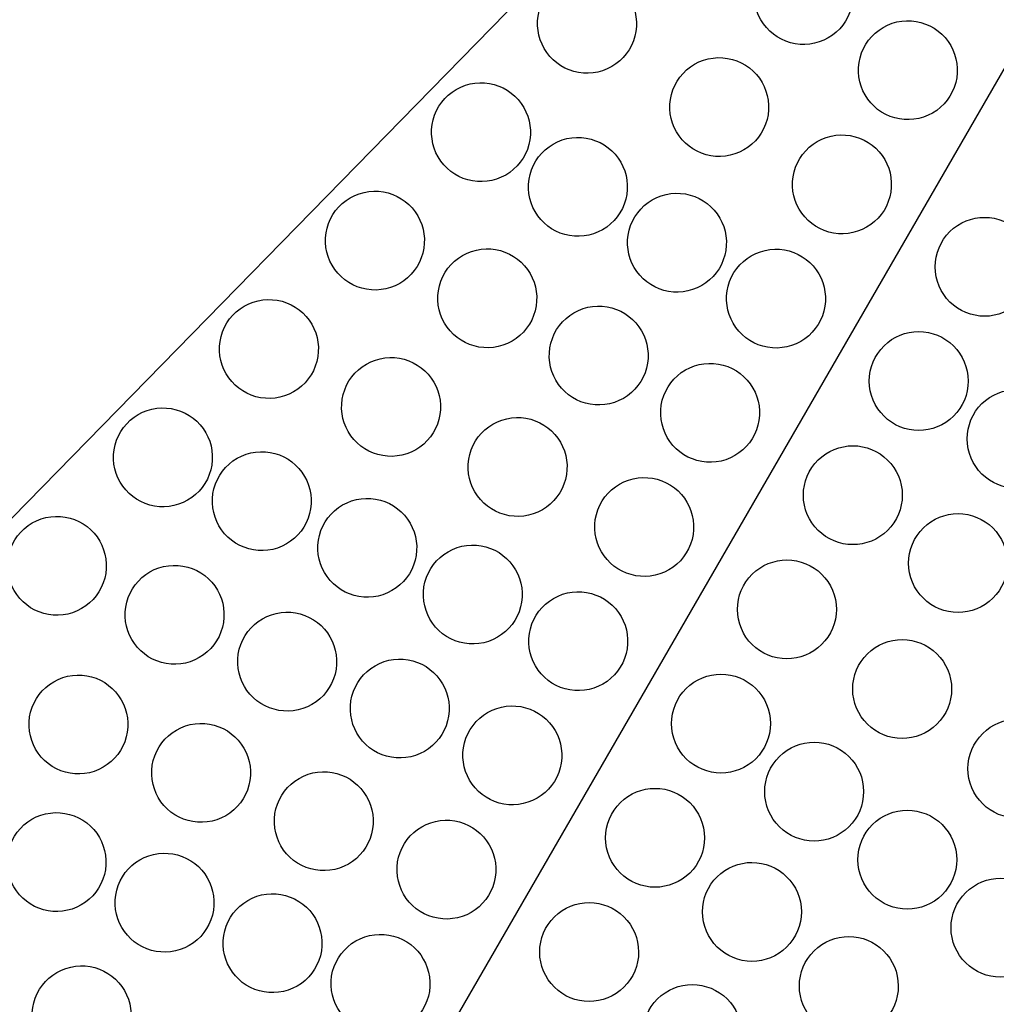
# Model space of a CAD drawing. Header units: millimetres. Extents: x 0 to 500, y 0 to 433.
# Tile 14 of 16: x 267 to 326, y 293 to 352. Entities that reach past the tile are written whole.
import ezdxf

# ---------------------------------------------------------------- set-up
doc = ezdxf.new("R2010")
doc.units = ezdxf.units.MM
doc.header["$MEASUREMENT"] = 0
doc.layers.add('Layer 01', color=7, linetype='Continuous', true_color=0x000000)
doc.layers.add('Make2D$visible$lines', color=7, linetype='Continuous', true_color=0x323232)

msp = doc.modelspace()

# ---------------------------------------------------------------- linework, layer by layer
at = {"layer": 'Layer 01'}
for p, q in [((246.001, 301.152), (375, 433.013)), ((375, 433.013), (250, 216.506))]:
    msp.add_line(p, q, dxfattribs=at)
at = {"layer": 'Make2D$visible$lines'}
for points, knots in [([(313.058, 356.443), (312.366, 356.044), (311.858, 355.382), (311.453, 353.824), (311.573, 353.015), (311.96, 352.345), (312.356, 351.659), (313.006, 351.161), (314.522, 350.744), (315.35, 350.838), (316.058, 351.247), (316.75, 351.647), (317.258, 352.308), (317.664, 353.867), (317.543, 354.675), (317.156, 355.345), (316.76, 356.032), (316.11, 356.53), (314.594, 356.947), (313.766, 356.852), (313.058, 356.443)], [0, 0, 0, 0, 2.453475, 2.453475, 4.89403, 4.89403, 4.89403, 7.394353, 7.394353, 9.902731, 9.902731, 9.902731, 12.356206, 12.356206, 14.796762, 14.796762, 14.796762, 17.297084, 17.297084, 19.805462, 19.805462, 19.805462, 19.805462]), ([(299.918, 354.699), (299.226, 354.299), (298.718, 353.638), (298.312, 352.079), (298.433, 351.27), (298.82, 350.601), (299.216, 349.914), (299.865, 349.416), (301.381, 348.999), (302.21, 349.094), (302.918, 349.503), (303.61, 349.902), (304.118, 350.564), (304.523, 352.122), (304.402, 352.931), (304.016, 353.601), (303.619, 354.287), (302.97, 354.785), (301.454, 355.202), (300.626, 355.107), (299.918, 354.699)], [0, 0, 0, 0, 2.453475, 2.453475, 4.89403, 4.89403, 4.89403, 7.394353, 7.394353, 9.902731, 9.902731, 9.902731, 12.356206, 12.356206, 14.796762, 14.796762, 14.796762, 17.297084, 17.297084, 19.805462, 19.805462, 19.805462, 19.805462]), ([(319.387, 351.884), (318.695, 351.484), (318.187, 350.823), (317.781, 349.264), (317.902, 348.456), (318.289, 347.786), (318.685, 347.099), (319.334, 346.601), (320.85, 346.184), (321.679, 346.279), (322.387, 346.688), (323.079, 347.087), (323.587, 347.749), (323.992, 349.307), (323.871, 350.116), (323.485, 350.786), (323.089, 351.472), (322.439, 351.97), (320.923, 352.387), (320.095, 352.293), (319.387, 351.884)], [0, 0, 0, 0, 2.453475, 2.453475, 4.894031, 4.894031, 4.894031, 7.394353, 7.394353, 9.902731, 9.902731, 9.902731, 12.356206, 12.356206, 14.796762, 14.796762, 14.796762, 17.297084, 17.297084, 19.805462, 19.805462, 19.805462, 19.805462]), ([(307.941, 349.646), (307.249, 349.246), (306.741, 348.584), (306.335, 347.026), (306.456, 346.217), (306.843, 345.547), (307.239, 344.861), (307.888, 344.363), (309.404, 343.946), (310.233, 344.041), (310.941, 344.449), (311.633, 344.849), (312.141, 345.511), (312.546, 347.069), (312.425, 347.878), (312.039, 348.547), (311.642, 349.234), (310.993, 349.732), (309.477, 350.149), (308.649, 350.054), (307.941, 349.646)], [0, 0, 0, 0, 2.453475, 2.453475, 4.89403, 4.89403, 4.89403, 7.394353, 7.394353, 9.902731, 9.902731, 9.902731, 12.356206, 12.356206, 14.796762, 14.796762, 14.796762, 17.297084, 17.297084, 19.805462, 19.805462, 19.805462, 19.805462]), ([(293.484, 348.122), (292.792, 347.723), (292.284, 347.061), (291.878, 345.503), (291.999, 344.694), (292.386, 344.024), (292.782, 343.338), (293.432, 342.84), (294.948, 342.423), (295.776, 342.518), (296.484, 342.926), (297.176, 343.326), (297.684, 343.987), (298.09, 345.546), (297.969, 346.355), (297.582, 347.024), (297.186, 347.711), (296.536, 348.209), (295.02, 348.626), (294.192, 348.531), (293.484, 348.122)], [0, 0, 0, 0, 2.453475, 2.453475, 4.894031, 4.894031, 4.894031, 7.394353, 7.394353, 9.902731, 9.902731, 9.902731, 12.356206, 12.356206, 14.796762, 14.796762, 14.796762, 17.297084, 17.297084, 19.805462, 19.805462, 19.805462, 19.805462]), ([(315.387, 344.956), (314.695, 344.556), (314.187, 343.895), (313.781, 342.336), (313.902, 341.527), (314.289, 340.858), (314.685, 340.171), (315.334, 339.673), (316.85, 339.256), (317.679, 339.351), (318.387, 339.76), (319.079, 340.159), (319.587, 340.821), (319.992, 342.379), (319.871, 343.188), (319.485, 343.858), (319.089, 344.544), (318.439, 345.042), (316.923, 345.459), (316.095, 345.364), (315.387, 344.956)], [0, 0, 0, 0, 2.453475, 2.453475, 4.894031, 4.894031, 4.894031, 7.394353, 7.394353, 9.902731, 9.902731, 9.902731, 12.356206, 12.356206, 14.796762, 14.796762, 14.796762, 17.297084, 17.297084, 19.805462, 19.805462, 19.805462, 19.805462]), ([(299.366, 344.806), (298.674, 344.406), (298.166, 343.744), (297.761, 342.186), (297.881, 341.377), (298.268, 340.708), (298.664, 340.021), (299.314, 339.523), (300.83, 339.106), (301.658, 339.201), (302.366, 339.609), (303.058, 340.009), (303.566, 340.671), (303.972, 342.229), (303.851, 343.038), (303.464, 343.708), (303.068, 344.394), (302.418, 344.892), (300.902, 345.309), (300.074, 345.214), (299.366, 344.806)], [0, 0, 0, 0, 2.453475, 2.453475, 4.89403, 4.89403, 4.89403, 7.394353, 7.394353, 9.902731, 9.902731, 9.902731, 12.356206, 12.356206, 14.796762, 14.796762, 14.796762, 17.297084, 17.297084, 19.805462, 19.805462, 19.805462, 19.805462]), ([(287.05, 341.546), (286.358, 341.147), (285.85, 340.485), (285.445, 338.927), (285.566, 338.118), (285.952, 337.448), (286.349, 336.762), (286.998, 336.264), (288.514, 335.847), (289.342, 335.941), (290.05, 336.35), (290.742, 336.749), (291.25, 337.411), (291.656, 338.969), (291.535, 339.778), (291.148, 340.448), (290.752, 341.134), (290.103, 341.632), (288.587, 342.049), (287.758, 341.955), (287.05, 341.546)], [0, 0, 0, 0, 2.453475, 2.453475, 4.894031, 4.894031, 4.894031, 7.394353, 7.394353, 9.902731, 9.902731, 9.902731, 12.356206, 12.356206, 14.796762, 14.796762, 14.796762, 17.297084, 17.297084, 19.805462, 19.805462, 19.805462, 19.805462]), ([(305.376, 341.417), (304.685, 341.017), (304.177, 340.355), (303.771, 338.797), (303.892, 337.988), (304.278, 337.318), (304.675, 336.632), (305.324, 336.134), (306.84, 335.717), (307.669, 335.812), (308.376, 336.22), (309.068, 336.62), (309.576, 337.282), (309.982, 338.84), (309.861, 339.649), (309.474, 340.318), (309.078, 341.005), (308.429, 341.503), (306.913, 341.92), (306.084, 341.825), (305.376, 341.417)], [0, 0, 0, 0, 2.453475, 2.453475, 4.894031, 4.894031, 4.894031, 7.394353, 7.394353, 9.902731, 9.902731, 9.902731, 12.356206, 12.356206, 14.796762, 14.796762, 14.796762, 17.297084, 17.297084, 19.805462, 19.805462, 19.805462, 19.805462]), ([(328.547, 337.358), (328.547, 338.175), (328.215, 338.94), (327.096, 340.044), (326.34, 340.358), (325.547, 340.358), (324.774, 340.358), (324.013, 340.058), (322.866, 338.927), (322.547, 338.157), (322.547, 337.358), (322.547, 336.54), (322.879, 335.775), (323.998, 334.671), (324.754, 334.358), (325.547, 334.358), (326.32, 334.358), (327.081, 334.657), (328.228, 335.788), (328.547, 336.559), (328.547, 337.358)], [0, 0, 0, 0, 2.508378, 2.508378, 5.0087, 5.0087, 5.0087, 7.449256, 7.449256, 9.902731, 9.902731, 9.902731, 12.411109, 12.411109, 14.911431, 14.911431, 14.911431, 17.351987, 17.351987, 19.805462, 19.805462, 19.805462, 19.805462]), ([(293.866, 338.045), (293.174, 337.645), (292.666, 336.984), (292.261, 335.425), (292.382, 334.616), (292.768, 333.947), (293.165, 333.26), (293.814, 332.762), (295.33, 332.345), (296.158, 332.44), (296.866, 332.849), (297.558, 333.248), (298.066, 333.91), (298.472, 335.468), (298.351, 336.277), (297.964, 336.947), (297.568, 337.633), (296.919, 338.131), (295.403, 338.548), (294.574, 338.453), (293.866, 338.045)], [0, 0, 0, 0, 2.453475, 2.453475, 4.894031, 4.894031, 4.894031, 7.394353, 7.394353, 9.902731, 9.902731, 9.902731, 12.356206, 12.356206, 14.796762, 14.796762, 14.796762, 17.297084, 17.297084, 19.805462, 19.805462, 19.805462, 19.805462]), ([(311.387, 338.027), (310.695, 337.628), (310.187, 336.966), (309.781, 335.408), (309.902, 334.599), (310.289, 333.929), (310.685, 333.243), (311.334, 332.745), (312.85, 332.328), (313.679, 332.423), (314.387, 332.831), (315.079, 333.231), (315.587, 333.892), (315.992, 335.451), (315.871, 336.26), (315.485, 336.929), (315.089, 337.616), (314.439, 338.114), (312.923, 338.531), (312.095, 338.436), (311.387, 338.027)], [0, 0, 0, 0, 2.453475, 2.453475, 4.894031, 4.894031, 4.894031, 7.394353, 7.394353, 9.902731, 9.902731, 9.902731, 12.356206, 12.356206, 14.796762, 14.796762, 14.796762, 17.297084, 17.297084, 19.805462, 19.805462, 19.805462, 19.805462]), ([(280.617, 334.97), (279.925, 334.57), (279.417, 333.909), (279.011, 332.35), (279.132, 331.541), (279.519, 330.872), (279.915, 330.185), (280.564, 329.687), (282.08, 329.27), (282.909, 329.365), (283.617, 329.774), (284.309, 330.173), (284.817, 330.835), (285.222, 332.393), (285.101, 333.202), (284.715, 333.872), (284.318, 334.558), (283.669, 335.056), (282.153, 335.473), (281.325, 335.378), (280.617, 334.97)], [0, 0, 0, 0, 2.453475, 2.453475, 4.894031, 4.894031, 4.894031, 7.394353, 7.394353, 9.902731, 9.902731, 9.902731, 12.356206, 12.356206, 14.796762, 14.796762, 14.796762, 17.297084, 17.297084, 19.805462, 19.805462, 19.805462, 19.805462]), ([(300.627, 334.572), (299.935, 334.173), (299.427, 333.511), (299.021, 331.953), (299.142, 331.144), (299.528, 330.474), (299.925, 329.787), (300.574, 329.289), (302.09, 328.872), (302.919, 328.967), (303.627, 329.376), (304.318, 329.775), (304.826, 330.437), (305.232, 331.995), (305.111, 332.804), (304.725, 333.474), (304.328, 334.16), (303.679, 334.658), (302.163, 335.075), (301.334, 334.981), (300.627, 334.572)], [0, 0, 0, 0, 2.453475, 2.453475, 4.89403, 4.89403, 4.89403, 7.394353, 7.394353, 9.902731, 9.902731, 9.902731, 12.356206, 12.356206, 14.796762, 14.796762, 14.796762, 17.297084, 17.297084, 19.805462, 19.805462, 19.805462, 19.805462]), ([(324.547, 330.429), (324.547, 331.247), (324.215, 332.012), (323.096, 333.116), (322.34, 333.429), (321.547, 333.429), (320.774, 333.429), (320.013, 333.13), (318.866, 331.999), (318.547, 331.228), (318.547, 330.429), (318.547, 329.612), (318.879, 328.847), (319.998, 327.743), (320.754, 327.429), (321.547, 327.429), (322.32, 327.429), (323.081, 327.729), (324.228, 328.86), (324.547, 329.63), (324.547, 330.429)], [0, 0, 0, 0, 2.508378, 2.508378, 5.0087, 5.0087, 5.0087, 7.449256, 7.449256, 9.902731, 9.902731, 9.902731, 12.411109, 12.411109, 14.911431, 14.911431, 14.911431, 17.351987, 17.351987, 19.805462, 19.805462, 19.805462, 19.805462]), ([(288.027, 331.456), (287.335, 331.056), (286.827, 330.394), (286.421, 328.836), (286.542, 328.027), (286.928, 327.358), (287.325, 326.671), (287.974, 326.173), (289.49, 325.756), (290.319, 325.851), (291.027, 326.259), (291.718, 326.659), (292.226, 327.321), (292.632, 328.879), (292.511, 329.688), (292.125, 330.358), (291.728, 331.044), (291.079, 331.542), (289.563, 331.959), (288.734, 331.864), (288.027, 331.456)], [0, 0, 0, 0, 2.453475, 2.453475, 4.894031, 4.894031, 4.894031, 7.394353, 7.394353, 9.902731, 9.902731, 9.902731, 12.356206, 12.356206, 14.796762, 14.796762, 14.796762, 17.297084, 17.297084, 19.805462, 19.805462, 19.805462, 19.805462]), ([(307.387, 331.099), (306.695, 330.7), (306.187, 330.038), (305.781, 328.48), (305.902, 327.671), (306.289, 327.001), (306.685, 326.315), (307.334, 325.817), (308.85, 325.4), (309.679, 325.494), (310.387, 325.903), (311.079, 326.303), (311.587, 326.964), (311.992, 328.523), (311.871, 329.331), (311.485, 330.001), (311.089, 330.688), (310.439, 331.186), (308.923, 331.603), (308.095, 331.508), (307.387, 331.099)], [0, 0, 0, 0, 2.453475, 2.453475, 4.894031, 4.894031, 4.894031, 7.394353, 7.394353, 9.902731, 9.902731, 9.902731, 12.356206, 12.356206, 14.796762, 14.796762, 14.796762, 17.297084, 17.297084, 19.805462, 19.805462, 19.805462, 19.805462]), ([(330.487, 326.919), (330.487, 327.736), (330.155, 328.501), (329.036, 329.605), (328.28, 329.919), (327.487, 329.919), (326.714, 329.919), (325.953, 329.619), (324.806, 328.489), (324.487, 327.718), (324.487, 326.919), (324.487, 326.101), (324.819, 325.337), (325.939, 324.232), (326.695, 323.919), (327.487, 323.919), (328.261, 323.919), (329.021, 324.219), (330.168, 325.349), (330.487, 326.12), (330.487, 326.919)], [0, 0, 0, 0, 2.508378, 2.508378, 5.0087, 5.0087, 5.0087, 7.449256, 7.449256, 9.902731, 9.902731, 9.902731, 12.411109, 12.411109, 14.911431, 14.911431, 14.911431, 17.351987, 17.351987, 19.805462, 19.805462, 19.805462, 19.805462]), ([(274.183, 328.393), (273.491, 327.994), (272.983, 327.332), (272.578, 325.774), (272.698, 324.965), (273.085, 324.295), (273.481, 323.609), (274.131, 323.111), (275.647, 322.694), (276.475, 322.789), (277.183, 323.197), (277.875, 323.597), (278.383, 324.258), (278.789, 325.817), (278.668, 326.626), (278.281, 327.295), (277.885, 327.982), (277.235, 328.48), (275.719, 328.897), (274.891, 328.802), (274.183, 328.393)], [0, 0, 0, 0, 2.453475, 2.453475, 4.89403, 4.89403, 4.89403, 7.394353, 7.394353, 9.902731, 9.902731, 9.902731, 12.356206, 12.356206, 14.796762, 14.796762, 14.796762, 17.297084, 17.297084, 19.805462, 19.805462, 19.805462, 19.805462]), ([(295.707, 327.813), (295.015, 327.414), (294.507, 326.752), (294.101, 325.194), (294.222, 324.385), (294.609, 323.715), (295.005, 323.029), (295.654, 322.531), (297.17, 322.114), (297.999, 322.208), (298.707, 322.617), (299.399, 323.017), (299.907, 323.678), (300.312, 325.237), (300.191, 326.046), (299.805, 326.715), (299.408, 327.402), (298.759, 327.9), (297.243, 328.317), (296.415, 328.222), (295.707, 327.813)], [0, 0, 0, 0, 2.453475, 2.453475, 4.89403, 4.89403, 4.89403, 7.394353, 7.394353, 9.902731, 9.902731, 9.902731, 12.356206, 12.356206, 14.796762, 14.796762, 14.796762, 17.297084, 17.297084, 19.805462, 19.805462, 19.805462, 19.805462]), ([(320.547, 323.501), (320.547, 324.319), (320.215, 325.083), (319.096, 326.188), (318.34, 326.501), (317.547, 326.501), (316.774, 326.501), (316.013, 326.201), (314.866, 325.071), (314.547, 324.3), (314.547, 323.501), (314.547, 322.684), (314.879, 321.919), (315.998, 320.815), (316.754, 320.501), (317.547, 320.501), (318.32, 320.501), (319.081, 320.801), (320.228, 321.931), (320.547, 322.702), (320.547, 323.501)], [0, 0, 0, 0, 2.508378, 2.508378, 5.0087, 5.0087, 5.0087, 7.449256, 7.449256, 9.902731, 9.902731, 9.902731, 12.411109, 12.411109, 14.911431, 14.911431, 14.911431, 17.351987, 17.351987, 19.805462, 19.805462, 19.805462, 19.805462]), ([(280.182, 325.739), (279.49, 325.34), (278.982, 324.678), (278.577, 323.12), (278.698, 322.311), (279.084, 321.641), (279.481, 320.955), (280.13, 320.457), (281.646, 320.04), (282.474, 320.134), (283.182, 320.543), (283.874, 320.943), (284.382, 321.604), (284.788, 323.163), (284.667, 323.971), (284.28, 324.641), (283.884, 325.328), (283.235, 325.826), (281.719, 326.243), (280.89, 326.148), (280.182, 325.739)], [0, 0, 0, 0, 2.453475, 2.453475, 4.894031, 4.894031, 4.894031, 7.394353, 7.394353, 9.902731, 9.902731, 9.902731, 12.356206, 12.356206, 14.796762, 14.796762, 14.796762, 17.297084, 17.297084, 19.805462, 19.805462, 19.805462, 19.805462]), ([(303.387, 324.171), (302.695, 323.772), (302.187, 323.11), (301.781, 321.552), (301.902, 320.743), (302.289, 320.073), (302.685, 319.387), (303.334, 318.889), (304.85, 318.472), (305.679, 318.566), (306.387, 318.975), (307.079, 319.374), (307.587, 320.036), (307.992, 321.594), (307.871, 322.403), (307.485, 323.073), (307.089, 323.759), (306.439, 324.257), (304.923, 324.674), (304.095, 324.58), (303.387, 324.171)], [0, 0, 0, 0, 2.453475, 2.453475, 4.89403, 4.89403, 4.89403, 7.394353, 7.394353, 9.902731, 9.902731, 9.902731, 12.356206, 12.356206, 14.796762, 14.796762, 14.796762, 17.297084, 17.297084, 19.805462, 19.805462, 19.805462, 19.805462]), ([(286.584, 322.907), (285.892, 322.508), (285.384, 321.846), (284.978, 320.288), (285.099, 319.479), (285.486, 318.809), (285.882, 318.123), (286.531, 317.625), (288.048, 317.208), (288.876, 317.302), (289.584, 317.711), (290.276, 318.11), (290.784, 318.772), (291.189, 320.33), (291.069, 321.139), (290.682, 321.809), (290.286, 322.495), (289.636, 322.993), (288.12, 323.41), (287.292, 323.316), (286.584, 322.907)], [0, 0, 0, 0, 2.453475, 2.453475, 4.894031, 4.894031, 4.894031, 7.394353, 7.394353, 9.902731, 9.902731, 9.902731, 12.356206, 12.356206, 14.796762, 14.796762, 14.796762, 17.297084, 17.297084, 19.805462, 19.805462, 19.805462, 19.805462]), ([(267.749, 321.817), (267.058, 321.418), (266.55, 320.756), (266.144, 319.198), (266.265, 318.389), (266.651, 317.719), (267.048, 317.032), (267.697, 316.535), (269.213, 316.118), (270.042, 316.212), (270.749, 316.621), (271.441, 317.02), (271.949, 317.682), (272.355, 319.24), (272.234, 320.049), (271.848, 320.719), (271.451, 321.405), (270.802, 321.903), (269.286, 322.32), (268.457, 322.226), (267.749, 321.817)], [0, 0, 0, 0, 2.453475, 2.453475, 4.89403, 4.89403, 4.89403, 7.394353, 7.394353, 9.902731, 9.902731, 9.902731, 12.356206, 12.356206, 14.796762, 14.796762, 14.796762, 17.297084, 17.297084, 19.805462, 19.805462, 19.805462, 19.805462]), ([(326.935, 319.383), (326.935, 320.2), (326.602, 320.965), (325.483, 322.07), (324.727, 322.383), (323.935, 322.383), (323.161, 322.383), (322.4, 322.083), (321.254, 320.953), (320.935, 320.182), (320.935, 319.383), (320.935, 318.566), (321.267, 317.801), (322.386, 316.696), (323.142, 316.383), (323.935, 316.383), (324.708, 316.383), (325.469, 316.683), (326.616, 317.813), (326.935, 318.584), (326.935, 319.383)], [0, 0, 0, 0, 2.508378, 2.508378, 5.008701, 5.008701, 5.008701, 7.449256, 7.449256, 9.902731, 9.902731, 9.902731, 12.411109, 12.411109, 14.911432, 14.911432, 14.911432, 17.351988, 17.351988, 19.805462, 19.805462, 19.805462, 19.805462]), ([(292.985, 320.075), (292.293, 319.676), (291.785, 319.014), (291.38, 317.456), (291.501, 316.647), (291.887, 315.977), (292.284, 315.29), (292.933, 314.792), (294.449, 314.375), (295.277, 314.47), (295.985, 314.879), (296.677, 315.278), (297.185, 315.94), (297.591, 317.498), (297.47, 318.307), (297.083, 318.977), (296.687, 319.663), (296.038, 320.161), (294.522, 320.578), (293.693, 320.484), (292.985, 320.075)], [0, 0, 0, 0, 2.453475, 2.453475, 4.89403, 4.89403, 4.89403, 7.394353, 7.394353, 9.902731, 9.902731, 9.902731, 12.356206, 12.356206, 14.796762, 14.796762, 14.796762, 17.297084, 17.297084, 19.805462, 19.805462, 19.805462, 19.805462]), ([(274.891, 318.845), (274.199, 318.445), (273.691, 317.784), (273.285, 316.225), (273.406, 315.416), (273.793, 314.747), (274.189, 314.06), (274.839, 313.562), (276.355, 313.145), (277.183, 313.24), (277.891, 313.649), (278.583, 314.048), (279.091, 314.71), (279.497, 316.268), (279.376, 317.077), (278.989, 317.747), (278.593, 318.433), (277.943, 318.931), (276.427, 319.348), (275.599, 319.254), (274.891, 318.845)], [0, 0, 0, 0, 2.453475, 2.453475, 4.894031, 4.894031, 4.894031, 7.394353, 7.394353, 9.902731, 9.902731, 9.902731, 12.356206, 12.356206, 14.796762, 14.796762, 14.796762, 17.297084, 17.297084, 19.805462, 19.805462, 19.805462, 19.805462]), ([(316.547, 316.573), (316.547, 317.39), (316.215, 318.155), (315.096, 319.26), (314.34, 319.573), (313.547, 319.573), (312.774, 319.573), (312.013, 319.273), (310.866, 318.143), (310.547, 317.372), (310.547, 316.573), (310.547, 315.756), (310.879, 314.991), (311.998, 313.886), (312.754, 313.573), (313.547, 313.573), (314.32, 313.573), (315.081, 313.873), (316.228, 315.003), (316.547, 315.774), (316.547, 316.573)], [0, 0, 0, 0, 2.508378, 2.508378, 5.008701, 5.008701, 5.008701, 7.449256, 7.449256, 9.902731, 9.902731, 9.902731, 12.411109, 12.411109, 14.911432, 14.911432, 14.911432, 17.351988, 17.351988, 19.805462, 19.805462, 19.805462, 19.805462]), ([(299.387, 317.243), (298.695, 316.843), (298.187, 316.182), (297.781, 314.623), (297.902, 313.815), (298.289, 313.145), (298.685, 312.458), (299.334, 311.96), (300.85, 311.543), (301.679, 311.638), (302.387, 312.047), (303.079, 312.446), (303.587, 313.108), (303.992, 314.666), (303.871, 315.475), (303.485, 316.145), (303.089, 316.831), (302.439, 317.329), (300.923, 317.746), (300.095, 317.652), (299.387, 317.243)], [0, 0, 0, 0, 2.453475, 2.453475, 4.894031, 4.894031, 4.894031, 7.394353, 7.394353, 9.902731, 9.902731, 9.902731, 12.356206, 12.356206, 14.796762, 14.796762, 14.796762, 17.297084, 17.297084, 19.805462, 19.805462, 19.805462, 19.805462]), ([(281.723, 316.001), (281.031, 315.602), (280.523, 314.94), (280.117, 313.382), (280.238, 312.573), (280.625, 311.903), (281.021, 311.217), (281.671, 310.719), (283.187, 310.302), (284.015, 310.397), (284.723, 310.805), (285.415, 311.205), (285.923, 311.866), (286.328, 313.425), (286.208, 314.234), (285.821, 314.903), (285.425, 315.59), (284.775, 316.088), (283.259, 316.505), (282.431, 316.41), (281.723, 316.001)], [0, 0, 0, 0, 2.453475, 2.453475, 4.894031, 4.894031, 4.894031, 7.394353, 7.394353, 9.902731, 9.902731, 9.902731, 12.356206, 12.356206, 14.796762, 14.796762, 14.796762, 17.297084, 17.297084, 19.805462, 19.805462, 19.805462, 19.805462]), ([(323.541, 311.743), (323.541, 312.56), (323.209, 313.325), (322.09, 314.43), (321.334, 314.743), (320.541, 314.743), (319.768, 314.743), (319.007, 314.443), (317.86, 313.313), (317.541, 312.542), (317.541, 311.743), (317.541, 310.926), (317.874, 310.161), (318.993, 309.056), (319.749, 308.743), (320.541, 308.743), (321.315, 308.743), (322.076, 309.043), (323.222, 310.173), (323.541, 310.944), (323.541, 311.743)], [0, 0, 0, 0, 2.508378, 2.508378, 5.008701, 5.008701, 5.008701, 7.449256, 7.449256, 9.902731, 9.902731, 9.902731, 12.411109, 12.411109, 14.911432, 14.911432, 14.911432, 17.351988, 17.351988, 19.805462, 19.805462, 19.805462, 19.805462]), ([(288.555, 313.158), (287.863, 312.759), (287.355, 312.097), (286.949, 310.539), (287.07, 309.73), (287.457, 309.06), (287.853, 308.374), (288.502, 307.876), (290.019, 307.459), (290.847, 307.553), (291.555, 307.962), (292.247, 308.361), (292.755, 309.023), (293.16, 310.581), (293.04, 311.39), (292.653, 312.06), (292.257, 312.746), (291.607, 313.244), (290.091, 313.661), (289.263, 313.567), (288.555, 313.158)], [0, 0, 0, 0, 2.453475, 2.453475, 4.89403, 4.89403, 4.89403, 7.394353, 7.394353, 9.902731, 9.902731, 9.902731, 12.356206, 12.356206, 14.796762, 14.796762, 14.796762, 17.297084, 17.297084, 19.805462, 19.805462, 19.805462, 19.805462]), ([(269.059, 312.188), (268.367, 311.789), (267.859, 311.127), (267.453, 309.569), (267.574, 308.76), (267.961, 308.09), (268.357, 307.404), (269.007, 306.906), (270.523, 306.489), (271.351, 306.583), (272.059, 306.992), (272.751, 307.392), (273.259, 308.053), (273.665, 309.612), (273.544, 310.42), (273.157, 311.09), (272.761, 311.777), (272.111, 312.275), (270.595, 312.692), (269.767, 312.597), (269.059, 312.188)], [0, 0, 0, 0, 2.453475, 2.453475, 4.894031, 4.894031, 4.894031, 7.394353, 7.394353, 9.902731, 9.902731, 9.902731, 12.356206, 12.356206, 14.796762, 14.796762, 14.796762, 17.297084, 17.297084, 19.805462, 19.805462, 19.805462, 19.805462]), ([(312.547, 309.645), (312.547, 310.462), (312.215, 311.227), (311.096, 312.331), (310.34, 312.645), (309.547, 312.645), (308.774, 312.645), (308.013, 312.345), (306.866, 311.215), (306.547, 310.444), (306.547, 309.645), (306.547, 308.827), (306.879, 308.063), (307.998, 306.958), (308.754, 306.645), (309.547, 306.645), (310.32, 306.645), (311.081, 306.945), (312.228, 308.075), (312.547, 308.846), (312.547, 309.645)], [0, 0, 0, 0, 2.508378, 2.508378, 5.0087, 5.0087, 5.0087, 7.449256, 7.449256, 9.902731, 9.902731, 9.902731, 12.411109, 12.411109, 14.911431, 14.911431, 14.911431, 17.351987, 17.351987, 19.805462, 19.805462, 19.805462, 19.805462]), ([(295.387, 310.315), (294.695, 309.915), (294.187, 309.254), (293.781, 307.695), (293.902, 306.886), (294.289, 306.217), (294.685, 305.53), (295.334, 305.032), (296.85, 304.615), (297.679, 304.71), (298.387, 305.119), (299.079, 305.518), (299.587, 306.18), (299.992, 307.738), (299.871, 308.547), (299.485, 309.217), (299.089, 309.903), (298.439, 310.401), (296.923, 310.818), (296.095, 310.723), (295.387, 310.315)], [0, 0, 0, 0, 2.453475, 2.453475, 4.89403, 4.89403, 4.89403, 7.394353, 7.394353, 9.902731, 9.902731, 9.902731, 12.356206, 12.356206, 14.796762, 14.796762, 14.796762, 17.297084, 17.297084, 19.805462, 19.805462, 19.805462, 19.805462]), ([(276.502, 309.254), (275.81, 308.855), (275.302, 308.193), (274.896, 306.635), (275.017, 305.826), (275.404, 305.156), (275.8, 304.47), (276.449, 303.972), (277.965, 303.555), (278.794, 303.649), (279.502, 304.058), (280.193, 304.458), (280.701, 305.119), (281.107, 306.678), (280.986, 307.487), (280.6, 308.156), (280.203, 308.843), (279.554, 309.341), (278.038, 309.758), (277.209, 309.663), (276.502, 309.254)], [0, 0, 0, 0, 2.453475, 2.453475, 4.894031, 4.894031, 4.894031, 7.394353, 7.394353, 9.902731, 9.902731, 9.902731, 12.356206, 12.356206, 14.796762, 14.796762, 14.796762, 17.297084, 17.297084, 19.805462, 19.805462, 19.805462, 19.805462]), ([(330.536, 306.913), (330.536, 307.73), (330.203, 308.495), (329.084, 309.6), (328.328, 309.913), (327.536, 309.913), (326.762, 309.913), (326.001, 309.613), (324.855, 308.483), (324.536, 307.712), (324.536, 306.913), (324.536, 306.096), (324.868, 305.331), (325.987, 304.226), (326.743, 303.913), (327.536, 303.913), (328.309, 303.913), (329.07, 304.213), (330.217, 305.343), (330.536, 306.114), (330.536, 306.913)], [0, 0, 0, 0, 2.508378, 2.508378, 5.0087, 5.0087, 5.0087, 7.449256, 7.449256, 9.902731, 9.902731, 9.902731, 12.411109, 12.411109, 14.911431, 14.911431, 14.911431, 17.351987, 17.351987, 19.805462, 19.805462, 19.805462, 19.805462]), ([(318.2, 305.517), (318.2, 306.334), (317.868, 307.099), (316.749, 308.204), (315.993, 308.517), (315.2, 308.517), (314.427, 308.517), (313.666, 308.217), (312.519, 307.087), (312.2, 306.316), (312.2, 305.517), (312.2, 304.7), (312.533, 303.935), (313.652, 302.83), (314.408, 302.517), (315.2, 302.517), (315.974, 302.517), (316.735, 302.817), (317.881, 303.947), (318.2, 304.718), (318.2, 305.517)], [0, 0, 0, 0, 2.508378, 2.508378, 5.008701, 5.008701, 5.008701, 7.449256, 7.449256, 9.902731, 9.902731, 9.902731, 12.411109, 12.411109, 14.911432, 14.911432, 14.911432, 17.351988, 17.351988, 19.805462, 19.805462, 19.805462, 19.805462]), ([(283.944, 306.32), (283.252, 305.921), (282.744, 305.259), (282.339, 303.701), (282.459, 302.892), (282.846, 302.222), (283.242, 301.536), (283.892, 301.038), (285.408, 300.621), (286.236, 300.716), (286.944, 301.124), (287.636, 301.524), (288.144, 302.185), (288.55, 303.744), (288.429, 304.553), (288.042, 305.222), (287.646, 305.909), (286.997, 306.407), (285.48, 306.824), (284.652, 306.729), (283.944, 306.32)], [0, 0, 0, 0, 2.453475, 2.453475, 4.89403, 4.89403, 4.89403, 7.394353, 7.394353, 9.902731, 9.902731, 9.902731, 12.356206, 12.356206, 14.796762, 14.796762, 14.796762, 17.297084, 17.297084, 19.805462, 19.805462, 19.805462, 19.805462]), ([(308.547, 302.717), (308.547, 303.534), (308.215, 304.299), (307.096, 305.403), (306.34, 305.717), (305.547, 305.717), (304.774, 305.717), (304.013, 305.417), (302.866, 304.286), (302.547, 303.516), (302.547, 302.717), (302.547, 301.899), (302.879, 301.134), (303.998, 300.03), (304.754, 299.717), (305.547, 299.717), (306.32, 299.717), (307.081, 300.016), (308.228, 301.147), (308.547, 301.918), (308.547, 302.717)], [0, 0, 0, 0, 2.508378, 2.508378, 5.008701, 5.008701, 5.008701, 7.449256, 7.449256, 9.902731, 9.902731, 9.902731, 12.411109, 12.411109, 14.911432, 14.911432, 14.911432, 17.351988, 17.351988, 19.805462, 19.805462, 19.805462, 19.805462]), ([(267.727, 303.841), (267.035, 303.441), (266.527, 302.78), (266.122, 301.221), (266.242, 300.412), (266.629, 299.743), (267.025, 299.056), (267.675, 298.558), (269.191, 298.141), (270.019, 298.236), (270.727, 298.645), (271.419, 299.044), (271.927, 299.706), (272.333, 301.264), (272.212, 302.073), (271.825, 302.743), (271.429, 303.429), (270.78, 303.927), (269.263, 304.344), (268.435, 304.249), (267.727, 303.841)], [0, 0, 0, 0, 2.453475, 2.453475, 4.89403, 4.89403, 4.89403, 7.394353, 7.394353, 9.902731, 9.902731, 9.902731, 12.356206, 12.356206, 14.796762, 14.796762, 14.796762, 17.297084, 17.297084, 19.805462, 19.805462, 19.805462, 19.805462]), ([(323.854, 301.389), (323.854, 302.207), (323.522, 302.971), (322.402, 304.076), (321.647, 304.389), (320.854, 304.389), (320.081, 304.389), (319.32, 304.089), (318.173, 302.959), (317.854, 302.188), (317.854, 301.389), (317.854, 300.572), (318.186, 299.807), (319.305, 298.703), (320.061, 298.389), (320.854, 298.389), (321.627, 298.389), (322.388, 298.689), (323.535, 299.819), (323.854, 300.59), (323.854, 301.389)], [0, 0, 0, 0, 2.508378, 2.508378, 5.0087, 5.0087, 5.0087, 7.449256, 7.449256, 9.902731, 9.902731, 9.902731, 12.411109, 12.411109, 14.911431, 14.911431, 14.911431, 17.351987, 17.351987, 19.805462, 19.805462, 19.805462, 19.805462]), ([(291.387, 303.386), (290.695, 302.987), (290.187, 302.325), (289.781, 300.767), (289.902, 299.958), (290.289, 299.288), (290.685, 298.602), (291.334, 298.104), (292.85, 297.687), (293.679, 297.782), (294.387, 298.19), (295.079, 298.59), (295.587, 299.251), (295.992, 300.81), (295.871, 301.619), (295.485, 302.288), (295.089, 302.975), (294.439, 303.473), (292.923, 303.89), (292.095, 303.795), (291.387, 303.386)], [0, 0, 0, 0, 2.453475, 2.453475, 4.89403, 4.89403, 4.89403, 7.394353, 7.394353, 9.902731, 9.902731, 9.902731, 12.356206, 12.356206, 14.796762, 14.796762, 14.796762, 17.297084, 17.297084, 19.805462, 19.805462, 19.805462, 19.805462]), ([(274.28, 301.38), (273.588, 300.98), (273.08, 300.319), (272.675, 298.76), (272.796, 297.952), (273.182, 297.282), (273.579, 296.595), (274.228, 296.097), (275.744, 295.68), (276.572, 295.775), (277.28, 296.184), (277.972, 296.583), (278.48, 297.245), (278.886, 298.803), (278.765, 299.612), (278.378, 300.282), (277.982, 300.968), (277.333, 301.466), (275.817, 301.883), (274.988, 301.789), (274.28, 301.38)], [0, 0, 0, 0, 2.453475, 2.453475, 4.894031, 4.894031, 4.894031, 7.394353, 7.394353, 9.902731, 9.902731, 9.902731, 12.356206, 12.356206, 14.796762, 14.796762, 14.796762, 17.297084, 17.297084, 19.805462, 19.805462, 19.805462, 19.805462]), ([(314.425, 298.222), (314.425, 299.039), (314.093, 299.804), (312.974, 300.908), (312.218, 301.222), (311.425, 301.222), (310.652, 301.222), (309.891, 300.922), (308.744, 299.791), (308.425, 299.021), (308.425, 298.222), (308.425, 297.404), (308.758, 296.64), (309.877, 295.535), (310.633, 295.222), (311.425, 295.222), (312.199, 295.222), (312.96, 295.522), (314.106, 296.652), (314.425, 297.423), (314.425, 298.222)], [0, 0, 0, 0, 2.508378, 2.508378, 5.0087, 5.0087, 5.0087, 7.449256, 7.449256, 9.902731, 9.902731, 9.902731, 12.411109, 12.411109, 14.911431, 14.911431, 14.911431, 17.351987, 17.351987, 19.805462, 19.805462, 19.805462, 19.805462]), ([(329.507, 297.261), (329.507, 298.079), (329.175, 298.844), (328.056, 299.948), (327.3, 300.261), (326.507, 300.261), (325.734, 300.261), (324.973, 299.962), (323.826, 298.831), (323.507, 298.06), (323.507, 297.261), (323.507, 296.444), (323.84, 295.679), (324.959, 294.575), (325.715, 294.261), (326.507, 294.261), (327.281, 294.261), (328.042, 294.561), (329.188, 295.692), (329.507, 296.462), (329.507, 297.261)], [0, 0, 0, 0, 2.508378, 2.508378, 5.0087, 5.0087, 5.0087, 7.449256, 7.449256, 9.902731, 9.902731, 9.902731, 12.411109, 12.411109, 14.911431, 14.911431, 14.911431, 17.351987, 17.351987, 19.805462, 19.805462, 19.805462, 19.805462]), ([(280.834, 298.919), (280.142, 298.52), (279.634, 297.858), (279.228, 296.3), (279.349, 295.491), (279.735, 294.821), (280.132, 294.135), (280.781, 293.637), (282.297, 293.22), (283.126, 293.314), (283.834, 293.723), (284.525, 294.122), (285.033, 294.784), (285.439, 296.342), (285.318, 297.151), (284.932, 297.821), (284.535, 298.507), (283.886, 299.005), (282.37, 299.422), (281.541, 299.328), (280.834, 298.919)], [0, 0, 0, 0, 2.453475, 2.453475, 4.894031, 4.894031, 4.894031, 7.394353, 7.394353, 9.902731, 9.902731, 9.902731, 12.356206, 12.356206, 14.796762, 14.796762, 14.796762, 17.297084, 17.297084, 19.805462, 19.805462, 19.805462, 19.805462]), ([(304.547, 295.788), (304.547, 296.606), (304.215, 297.37), (303.096, 298.475), (302.34, 298.788), (301.547, 298.788), (300.774, 298.788), (300.013, 298.489), (298.866, 297.358), (298.547, 296.587), (298.547, 295.788), (298.547, 294.971), (298.879, 294.206), (299.998, 293.102), (300.754, 292.788), (301.547, 292.788), (302.32, 292.788), (303.081, 293.088), (304.228, 294.219), (304.547, 294.989), (304.547, 295.788)], [0, 0, 0, 0, 2.508378, 2.508378, 5.0087, 5.0087, 5.0087, 7.449256, 7.449256, 9.902731, 9.902731, 9.902731, 12.411109, 12.411109, 14.911431, 14.911431, 14.911431, 17.351987, 17.351987, 19.805462, 19.805462, 19.805462, 19.805462]), ([(287.387, 296.458), (286.695, 296.059), (286.187, 295.397), (285.781, 293.839), (285.902, 293.03), (286.289, 292.36), (286.685, 291.674), (287.334, 291.176), (288.85, 290.759), (289.679, 290.853), (290.387, 291.262), (291.079, 291.662), (291.587, 292.323), (291.992, 293.882), (291.871, 294.69), (291.485, 295.36), (291.089, 296.047), (290.439, 296.545), (288.923, 296.962), (288.095, 296.867), (287.387, 296.458)], [0, 0, 0, 0, 2.453475, 2.453475, 4.89403, 4.89403, 4.89403, 7.394353, 7.394353, 9.902731, 9.902731, 9.902731, 12.356206, 12.356206, 14.796762, 14.796762, 14.796762, 17.297084, 17.297084, 19.805462, 19.805462, 19.805462, 19.805462]), ([(320.304, 293.727), (320.304, 294.544), (319.972, 295.309), (318.852, 296.413), (318.096, 296.727), (317.304, 296.727), (316.53, 296.727), (315.77, 296.427), (314.623, 295.296), (314.304, 294.526), (314.304, 293.727), (314.304, 292.909), (314.636, 292.145), (315.755, 291.04), (316.511, 290.727), (317.304, 290.727), (318.077, 290.727), (318.838, 291.027), (319.985, 292.157), (320.304, 292.928), (320.304, 293.727)], [0, 0, 0, 0, 2.508378, 2.508378, 5.0087, 5.0087, 5.0087, 7.449256, 7.449256, 9.902731, 9.902731, 9.902731, 12.411109, 12.411109, 14.911431, 14.911431, 14.911431, 17.351987, 17.351987, 19.805462, 19.805462, 19.805462, 19.805462]), ([(269.251, 294.548), (268.559, 294.149), (268.051, 293.487), (267.645, 291.929), (267.766, 291.12), (268.153, 290.45), (268.549, 289.764), (269.199, 289.266), (270.715, 288.849), (271.543, 288.943), (272.251, 289.352), (272.943, 289.751), (273.451, 290.413), (273.857, 291.971), (273.736, 292.78), (273.349, 293.45), (272.953, 294.136), (272.303, 294.634), (270.787, 295.051), (269.959, 294.957), (269.251, 294.548)], [0, 0, 0, 0, 2.453475, 2.453475, 4.894031, 4.894031, 4.894031, 7.394353, 7.394353, 9.902731, 9.902731, 9.902731, 12.356206, 12.356206, 14.796762, 14.796762, 14.796762, 17.297084, 17.297084, 19.805462, 19.805462, 19.805462, 19.805462]), ([(310.809, 290.81), (310.809, 291.627), (310.477, 292.392), (309.358, 293.497), (308.602, 293.81), (307.809, 293.81), (307.036, 293.81), (306.275, 293.51), (305.128, 292.38), (304.809, 291.609), (304.809, 290.81), (304.809, 289.992), (305.141, 289.228), (306.261, 288.123), (307.017, 287.81), (307.809, 287.81), (308.582, 287.81), (309.343, 288.11), (310.49, 289.24), (310.809, 290.011), (310.809, 290.81)], [0, 0, 0, 0, 2.508378, 2.508378, 5.008701, 5.008701, 5.008701, 7.449256, 7.449256, 9.902731, 9.902731, 9.902731, 12.411109, 12.411109, 14.911432, 14.911432, 14.911432, 17.351988, 17.351988, 19.805462, 19.805462, 19.805462, 19.805462])]:
    msp.add_open_spline(points, degree=3, knots=knots, dxfattribs=at)

doc.saveas('drawing.dxf')
